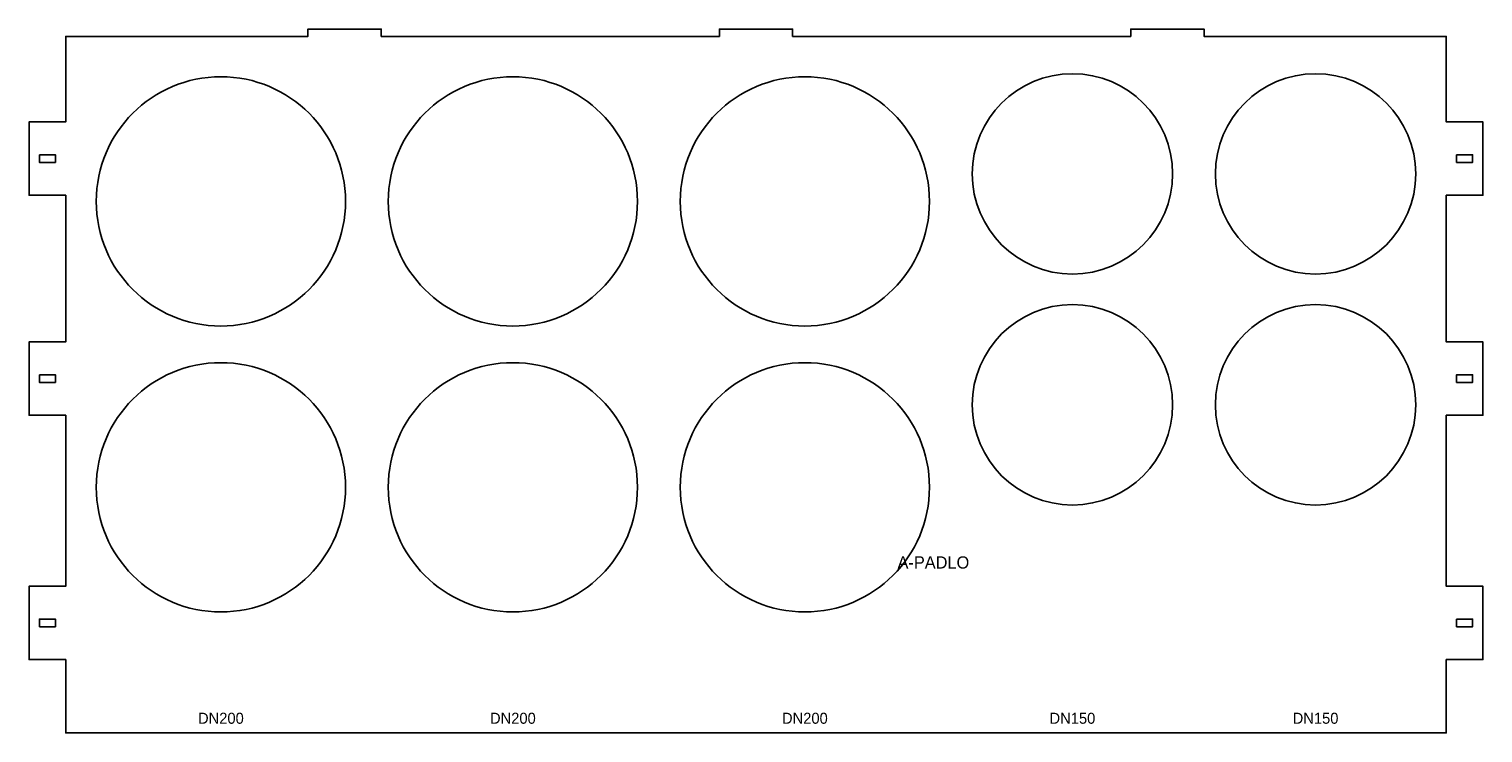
# Model space of a CAD drawing. Header units: millimetres. Extents: x 0 to 1190, y 0 to 576.
import ezdxf
from ezdxf.enums import TextEntityAlignment as Align

# ---------------------------------------------------------------- set-up
doc = ezdxf.new("R2010")
doc.units = ezdxf.units.MM
doc.layers.add('JELOLES', color=5, linetype='Continuous')
doc.layers.add('VAGAS', color=1, linetype='Continuous')

msp = doc.modelspace()

# ---------------------------------------------------------------- linework, layer by layer
at = {"layer": 'VAGAS'}
for points in [[(30, 260), (0, 260), (0, 320), (30, 320), (30, 440), (0, 440), (0, 500), (30, 500), (30, 570), (228.3, 570), (228.3, 576), (288.3, 576), (288.3, 570), (565, 570), (565, 576), (625, 576), (625, 570), (901.7, 570), (901.7, 576), (961.7, 576), (961.7, 570), (1160, 570), (1160, 500), (1190, 500), (1190, 440), (1160, 440), (1160, 320), (1190, 320), (1190, 260), (1160, 260), (1160, 120), (1190, 120), (1190, 60), (1160, 60), (1160, 0), (30, 0), (30, 60), (0, 60), (0, 120), (30, 120)], [(8.5, 473.1), (8.5, 466.9), (21.5, 466.9), (21.5, 473.1)], [(1168.5, 473.1), (1168.5, 466.9), (1181.5, 466.9), (1181.5, 473.1)], [(8.5, 293.1), (8.5, 286.9), (21.5, 286.9), (21.5, 293.1)], [(1168.5, 286.9), (1181.5, 286.9), (1181.5, 293.1), (1168.5, 293.1)], [(8.5, 86.9), (21.5, 86.9), (21.5, 93.1), (8.5, 93.1)], [(1168.5, 93.1), (1168.5, 86.9), (1181.5, 86.9), (1181.5, 93.1)]]:
    msp.add_lwpolyline(points, close=True, dxfattribs=at)
for centre, radius in [((157, 435), 102), ((396, 435), 102), ((635, 435), 102), ((854, 457.5), 82), ((1053, 457.5), 82), ((854, 268.5), 82), ((1053, 268.5), 82), ((157, 201), 102), ((396, 201), 102), ((635, 201), 102)]:
    msp.add_circle(centre, radius, dxfattribs=at)

# ---------------------------------------------------------------- texts
at = {"layer": 'JELOLES'}
for s, height, p in [('A-PADLO', 10, (740.2, 139.5)), ('DN200', 9, (157, 12)), ('DN200', 9, (396, 12)), ('DN200', 9, (635, 12)), ('DN150', 9, (854, 12)), ('DN150', 9, (1053, 12))]:
    msp.add_text(s, height=height, dxfattribs=at).set_placement(p, align=Align.MIDDLE_CENTER)

doc.saveas('drawing.dxf')
